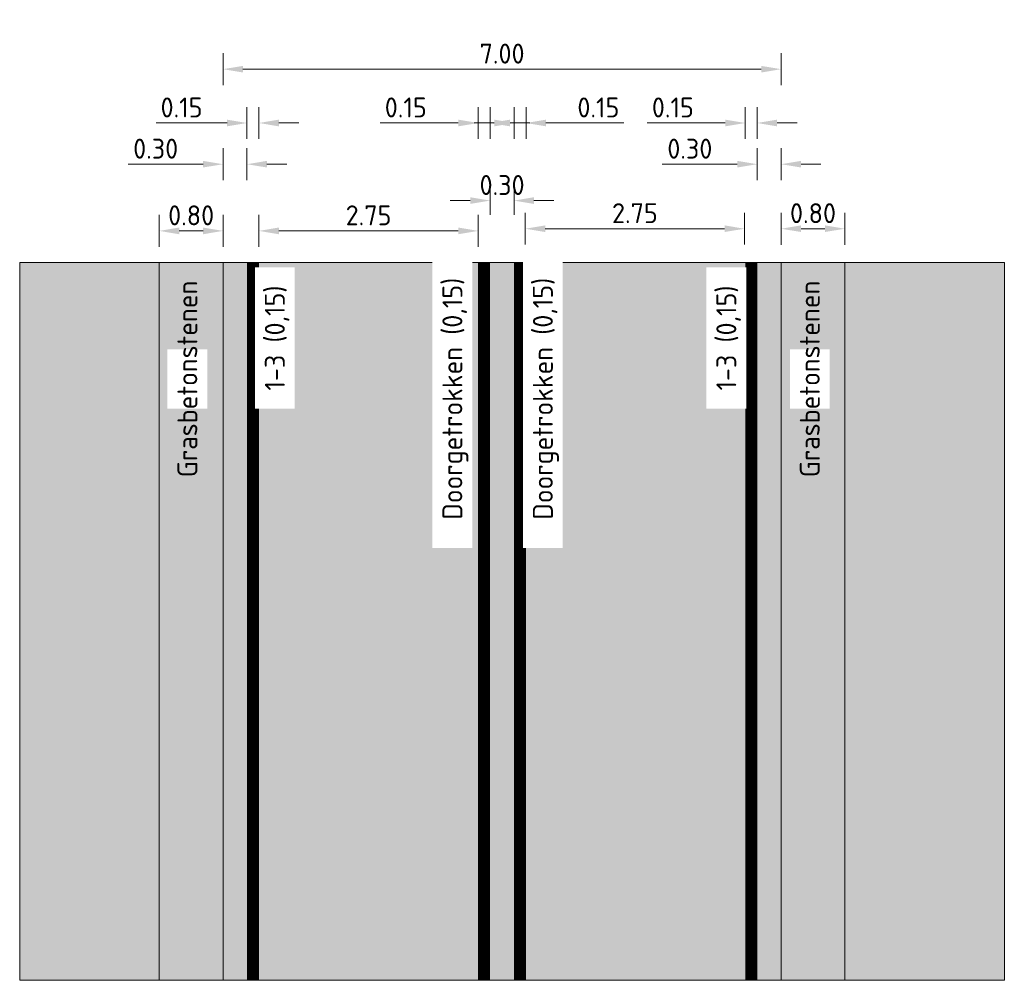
# Model space of a CAD drawing. Header units: metres. Extents: x 156019 to 158035, y 450584 to 451682.
# Tile 5 of 44: x 158023 to 158035, y 450729 to 450741. Entities that reach past the tile are written whole.
import ezdxf

# ---------------------------------------------------------------- set-up
doc = ezdxf.new("R2010")
doc.units = ezdxf.units.M
doc.linetypes.add('VW-1-3_STREEP', pattern=[4, 1, -3])
doc.layers.get('Defpoints').update_dxf_attribs({"color": 151})
doc.layers.add('N-WE-GR-GRAS-V', color=7, linetype='Continuous', lineweight=18, true_color=0x67a552)
doc.layers.add('N-WE-VH-VERHARDING_GRASBETONSTEEN-V', color=7, linetype='Continuous', lineweight=18, true_color=0xcdcdcd)
for name, color, linetype, lineweight in [('N-WE-VH-VERHARDING_ASFALT-A-200', 252, 'Continuous', 18), ('N-WE-VW-AANPIJLING-M', 7, 'Continuous', 18), ('N-WE-VW-MARKERING_LANGS_STREEP_13-G', 7, 'VW-1-3_STREEP', 13), ('N-WE-VW-MARKERING_LANGS_STREEP_DOORGETROKKEN_010-G', 7, 'Continuous', 13), ('X-XX-AL-AANPIJLING-T25', 7, 'Continuous', 25), ('X-XX-AL-M', 7, 'Continuous', 18)]:
    doc.layers.add(name, color=color, linetype=linetype, lineweight=lineweight)
doc.layers.add('X-XX-AL-HULPLIJN-G', color=7, linetype='Continuous', lineweight=18, plot=False)
doc.styles.add('NLCS-ISO-M100-T25', font='NLCS-ISO.ttf', dxfattribs={"height": 0.25})
doc.dimstyles.new('NLCS-M100-T25-PIJL_L2_H2', dxfattribs={"dimscale": 0.1, "dimtxt": 2.5, "dimasz": 2.5, "dimexe": 2, "dimexo": 2, "dimgap": 0.7, "dimtad": 1, "dimzin": 0, "dimdsep": 46, "dimtxsty": 'NLCS-ISO-M100-T25', "dimcen": 0, "dimdle": 2, "dimclrd": 256, "dimclre": 256, "dimclrt": 256, "dimazin": 0, "dimtfac": 1, "dimtdec": 3, "dimtofl": 0, "dimtmove": 0, "dimatfit": 3, "dimfxl": 2, "dimfxlon": 1, "dimtfillclr": 256, "dimtolj": 1, "dimtzin": 0, "dimlwd": -1, "dimlwe": -1, "dimarcsym": 0})
doc.dimstyles.new('NLCS-M100-T25-PIJL_L3_H2', dxfattribs={"dimscale": 0.1, "dimtxt": 2.5, "dimasz": 2.5, "dimexe": 2, "dimexo": 2, "dimgap": 0.7, "dimtad": 1, "dimdec": 3, "dimzin": 0, "dimdsep": 46, "dimtxsty": 'NLCS-ISO-M100-T25', "dimcen": 0, "dimdle": 2, "dimclrd": 256, "dimclre": 256, "dimclrt": 256, "dimazin": 0, "dimtfac": 1, "dimtdec": 3, "dimtofl": 0, "dimtmove": 0, "dimatfit": 3, "dimfxl": 2, "dimfxlon": 1, "dimtfillclr": 256, "dimtolj": 1, "dimtzin": 0, "dimlwd": -1, "dimlwe": -1, "dimarcsym": 0})

# ---------------------------------------------------------------- blocks, each defined once
blk = doc.blocks.new('*D9')
at = {"layer": 'Defpoints', "color": 0, "transparency": 16777216}
for p in [(158032.062, 450740.734), (158032.362, 450740.734), (158032.062, 450738.922)]:
    blk.add_point(p, dxfattribs=at)
at = {"layer": 'N-WE-VW-AANPIJLING-M', "transparency": 16777216}
for p, q in [((158032.062, 450739.122), (158032.062, 450738.722)), ((158032.362, 450739.122), (158032.362, 450738.722)), ((158031.812, 450738.922), (158030.872, 450738.922)), ((158032.612, 450738.922), (158032.862, 450738.922))]:
    blk.add_line(p, q, dxfattribs=at)
for points in [[(158031.812, 450738.964), (158031.812, 450738.881), (158032.062, 450738.922)], [(158032.612, 450738.964), (158032.612, 450738.881), (158032.362, 450738.922)]]:
    blk.add_solid(points, dxfattribs=at)
at = {"layer": 'N-WE-VW-AANPIJLING-M', "transparency": 16777216, "insert": (158031.217, 450739.117), "char_height": 0.25, "attachment_point": 5, "style": 'NLCS-ISO-M100-T25'}
blk.add_mtext('\\A1;0.30', dxfattribs=at)
blk = doc.blocks.new('*D15')
at = {"layer": 'Defpoints', "color": 0, "transparency": 16777216}
for p in [(158032.062, 450739.439), (158031.912, 450737.688), (158032.062, 450737.688)]:
    blk.add_point(p, dxfattribs=at)
at = {"layer": 'N-WE-VW-AANPIJLING-M', "transparency": 16777216}
for p, q in [((158031.912, 450739.239), (158031.912, 450739.639)), ((158032.062, 450739.239), (158032.062, 450739.639)), ((158031.662, 450739.439), (158030.684, 450739.439)), ((158032.312, 450739.439), (158032.562, 450739.439))]:
    blk.add_line(p, q, dxfattribs=at)
for points in [[(158031.662, 450739.481), (158031.662, 450739.397), (158031.912, 450739.439)], [(158032.312, 450739.481), (158032.312, 450739.397), (158032.062, 450739.439)]]:
    blk.add_solid(points, dxfattribs=at)
at = {"layer": 'N-WE-VW-AANPIJLING-M', "transparency": 16777216, "insert": (158031.004, 450739.634), "char_height": 0.25, "attachment_point": 5, "style": 'NLCS-ISO-M100-T25'}
blk.add_mtext('\\A1;0.15', dxfattribs=at)
blk = doc.blocks.new('*D16')
at = {"layer": 'Defpoints', "color": 0, "transparency": 16777216}
for p in [(158029.153, 450738.113), (158029.153, 450737.716), (158031.903, 450737.716)]:
    blk.add_point(p, dxfattribs=at)
at = {"layer": 'N-WE-VW-AANPIJLING-M', "transparency": 16777216}
for p, q in [((158029.153, 450737.916), (158029.153, 450738.313)), ((158031.903, 450737.916), (158031.903, 450738.313)), ((158031.653, 450738.113), (158029.403, 450738.113))]:
    blk.add_line(p, q, dxfattribs=at)
for points in [[(158029.403, 450738.155), (158029.403, 450738.072), (158029.153, 450738.113)], [(158031.653, 450738.155), (158031.653, 450738.072), (158031.903, 450738.113)]]:
    blk.add_solid(points, dxfattribs=at)
at = {"layer": 'N-WE-VW-AANPIJLING-M', "transparency": 16777216, "insert": (158030.528, 450738.308), "char_height": 0.25, "attachment_point": 5, "style": 'NLCS-ISO-M100-T25'}
blk.add_mtext('\\A1;2.75', dxfattribs=at)
blk = doc.blocks.new('*D17')
at = {"layer": 'Defpoints', "color": 0, "transparency": 16777216}
for p in [(158025.812, 450738.086), (158025.812, 450737.688), (158028.562, 450737.688)]:
    blk.add_point(p, dxfattribs=at)
at = {"layer": 'N-WE-VW-AANPIJLING-M', "transparency": 16777216}
for p, q in [((158025.812, 450737.888), (158025.812, 450738.286)), ((158028.562, 450737.888), (158028.562, 450738.286)), ((158028.312, 450738.086), (158026.062, 450738.086))]:
    blk.add_line(p, q, dxfattribs=at)
for points in [[(158026.062, 450738.128), (158026.062, 450738.044), (158025.812, 450738.086)], [(158028.312, 450738.128), (158028.312, 450738.044), (158028.562, 450738.086)]]:
    blk.add_solid(points, dxfattribs=at)
at = {"layer": 'N-WE-VW-AANPIJLING-M', "transparency": 16777216, "insert": (158027.187, 450738.281), "char_height": 0.25, "attachment_point": 5, "style": 'NLCS-ISO-M100-T25'}
blk.add_mtext('\\A1;2.75', dxfattribs=at)
blk = doc.blocks.new('*D18')
at = {"layer": 'Defpoints', "color": 0, "transparency": 16777216}
for p in [(158025.662, 450739.439), (158025.662, 450737.688), (158025.812, 450737.688)]:
    blk.add_point(p, dxfattribs=at)
at = {"layer": 'X-XX-AL-M', "transparency": 16777216}
for p, q in [((158025.662, 450739.239), (158025.662, 450739.639)), ((158025.812, 450739.239), (158025.812, 450739.639)), ((158025.412, 450739.439), (158024.522, 450739.439)), ((158026.062, 450739.439), (158026.312, 450739.439))]:
    blk.add_line(p, q, dxfattribs=at)
for points in [[(158025.412, 450739.481), (158025.412, 450739.397), (158025.662, 450739.439)], [(158026.062, 450739.481), (158026.062, 450739.397), (158025.812, 450739.439)]]:
    blk.add_solid(points, dxfattribs=at)
at = {"layer": 'X-XX-AL-M', "transparency": 16777216, "insert": (158024.842, 450739.634), "char_height": 0.25, "attachment_point": 5, "style": 'NLCS-ISO-M100-T25'}
blk.add_mtext('\\A1;0.15', dxfattribs=at)
blk = doc.blocks.new('*D19')
at = {"layer": 'Defpoints', "color": 0, "transparency": 16777216}
for p in [(158025.362, 450738.922), (158025.362, 450737.688), (158025.662, 450737.688)]:
    blk.add_point(p, dxfattribs=at)
at = {"layer": 'X-XX-AL-M', "transparency": 16777216}
for p, q in [((158025.362, 450738.722), (158025.362, 450739.122)), ((158025.662, 450738.722), (158025.662, 450739.122)), ((158025.112, 450738.922), (158024.172, 450738.922)), ((158025.912, 450738.922), (158026.162, 450738.922))]:
    blk.add_line(p, q, dxfattribs=at)
for points in [[(158025.112, 450738.964), (158025.112, 450738.881), (158025.362, 450738.922)], [(158025.912, 450738.964), (158025.912, 450738.881), (158025.662, 450738.922)]]:
    blk.add_solid(points, dxfattribs=at)
at = {"layer": 'X-XX-AL-M', "transparency": 16777216, "insert": (158024.517, 450739.117), "char_height": 0.25, "attachment_point": 5, "style": 'NLCS-ISO-M100-T25'}
blk.add_mtext('\\A1;0.30', dxfattribs=at)
blk = doc.blocks.new('*D20')
at = {"layer": 'Defpoints', "color": 0, "transparency": 16777216}
for p in [(158028.712, 450738.466), (158028.712, 450738.086), (158029.012, 450738.086)]:
    blk.add_point(p, dxfattribs=at)
at = {"layer": 'X-XX-AL-M', "transparency": 16777216}
for p, q in [((158028.712, 450738.286), (158028.712, 450738.666)), ((158029.012, 450738.286), (158029.012, 450738.666)), ((158028.462, 450738.466), (158028.212, 450738.466)), ((158029.262, 450738.466), (158029.512, 450738.466))]:
    blk.add_line(p, q, dxfattribs=at)
for points in [[(158028.462, 450738.508), (158028.462, 450738.424), (158028.712, 450738.466)], [(158029.262, 450738.508), (158029.262, 450738.424), (158029.012, 450738.466)]]:
    blk.add_solid(points, dxfattribs=at)
at = {"layer": 'X-XX-AL-M', "transparency": 16777216, "insert": (158028.862, 450738.661), "char_height": 0.25, "attachment_point": 5, "style": 'NLCS-ISO-M100-T25'}
blk.add_mtext('\\A1;0.30', dxfattribs=at)
blk = doc.blocks.new('*D10')
at = {"layer": 'Defpoints', "color": 0, "transparency": 16777216}
for p in [(158033.162, 450738.113), (158032.362, 450737.688), (158033.162, 450737.688)]:
    blk.add_point(p, dxfattribs=at)
at = {"layer": 'N-WE-VW-AANPIJLING-M', "transparency": 16777216}
for p, q in [((158032.362, 450737.913), (158032.362, 450738.313)), ((158033.162, 450737.913), (158033.162, 450738.313)), ((158032.612, 450738.113), (158032.912, 450738.113))]:
    blk.add_line(p, q, dxfattribs=at)
for points in [[(158032.612, 450738.155), (158032.612, 450738.072), (158032.362, 450738.113)], [(158032.912, 450738.155), (158032.912, 450738.072), (158033.162, 450738.113)]]:
    blk.add_solid(points, dxfattribs=at)
at = {"layer": 'N-WE-VW-AANPIJLING-M', "transparency": 16777216, "insert": (158032.762, 450738.308), "char_height": 0.25, "attachment_point": 5, "style": 'NLCS-ISO-M100-T25'}
blk.add_mtext('\\A1;0.80', dxfattribs=at)
blk = doc.blocks.new('*D11')
at = {"layer": 'Defpoints', "color": 0, "transparency": 16777216}
for p in [(158025.362, 450738.086), (158024.562, 450737.688), (158025.362, 450737.688)]:
    blk.add_point(p, dxfattribs=at)
at = {"layer": 'N-WE-VW-AANPIJLING-M', "transparency": 16777216}
for p, q in [((158024.562, 450737.888), (158024.562, 450738.286)), ((158025.362, 450737.888), (158025.362, 450738.286)), ((158024.812, 450738.086), (158025.112, 450738.086))]:
    blk.add_line(p, q, dxfattribs=at)
for points in [[(158024.812, 450738.128), (158024.812, 450738.044), (158024.562, 450738.086)], [(158025.112, 450738.128), (158025.112, 450738.044), (158025.362, 450738.086)]]:
    blk.add_solid(points, dxfattribs=at)
at = {"layer": 'N-WE-VW-AANPIJLING-M', "transparency": 16777216, "insert": (158024.962, 450738.281), "char_height": 0.25, "attachment_point": 5, "style": 'NLCS-ISO-M100-T25'}
blk.add_mtext('\\A1;0.80', dxfattribs=at)
blk = doc.blocks.new('*D12')
at = {"layer": 'Defpoints', "color": 0, "transparency": 16777216}
for p in [(158029.163, 450739.439), (158029.013, 450737.688), (158029.163, 450737.688)]:
    blk.add_point(p, dxfattribs=at)
at = {"layer": 'N-WE-VW-AANPIJLING-M', "transparency": 16777216}
for p, q in [((158029.013, 450739.239), (158029.013, 450739.639)), ((158029.163, 450739.239), (158029.163, 450739.639)), ((158028.763, 450739.439), (158028.513, 450739.439)), ((158029.413, 450739.439), (158030.39, 450739.439))]:
    blk.add_line(p, q, dxfattribs=at)
for points in [[(158028.763, 450739.481), (158028.763, 450739.397), (158029.013, 450739.439)], [(158029.413, 450739.481), (158029.413, 450739.397), (158029.163, 450739.439)]]:
    blk.add_solid(points, dxfattribs=at)
at = {"layer": 'N-WE-VW-AANPIJLING-M', "transparency": 16777216, "insert": (158030.07, 450739.634), "char_height": 0.25, "attachment_point": 5, "style": 'NLCS-ISO-M100-T25'}
blk.add_mtext('\\A1;0.15', dxfattribs=at)
blk = doc.blocks.new('*D13')
at = {"layer": 'Defpoints', "color": 0, "transparency": 16777216}
for p in [(158028.712, 450739.439), (158028.562, 450737.688), (158028.712, 450737.688)]:
    blk.add_point(p, dxfattribs=at)
at = {"layer": 'N-WE-VW-AANPIJLING-M', "transparency": 16777216}
for p, q in [((158028.562, 450739.239), (158028.562, 450739.639)), ((158028.712, 450739.239), (158028.712, 450739.639)), ((158028.312, 450739.439), (158027.334, 450739.439)), ((158028.962, 450739.439), (158029.212, 450739.439))]:
    blk.add_line(p, q, dxfattribs=at)
for points in [[(158028.312, 450739.481), (158028.312, 450739.397), (158028.562, 450739.439)], [(158028.962, 450739.481), (158028.962, 450739.397), (158028.712, 450739.439)]]:
    blk.add_solid(points, dxfattribs=at)
at = {"layer": 'N-WE-VW-AANPIJLING-M', "transparency": 16777216, "insert": (158027.654, 450739.634), "char_height": 0.25, "attachment_point": 5, "style": 'NLCS-ISO-M100-T25'}
blk.add_mtext('\\A1;0.15', dxfattribs=at)
blk = doc.blocks.new('*D14')
at = {"layer": 'Defpoints', "color": 0, "transparency": 16777216}
for p in [(158032.362, 450740.114), (158025.362, 450737.688), (158032.362, 450737.688)]:
    blk.add_point(p, dxfattribs=at)
at = {"layer": 'N-WE-VW-AANPIJLING-M', "transparency": 16777216}
for p, q in [((158025.362, 450739.914), (158025.362, 450740.314)), ((158032.362, 450739.914), (158032.362, 450740.314)), ((158025.612, 450740.114), (158032.112, 450740.114))]:
    blk.add_line(p, q, dxfattribs=at)
for points in [[(158025.612, 450740.155), (158025.612, 450740.072), (158025.362, 450740.114)], [(158032.112, 450740.155), (158032.112, 450740.072), (158032.362, 450740.114)]]:
    blk.add_solid(points, dxfattribs=at)
at = {"layer": 'N-WE-VW-AANPIJLING-M', "transparency": 16777216, "insert": (158028.862, 450740.309), "char_height": 0.25, "attachment_point": 5, "style": 'NLCS-ISO-M100-T25'}
blk.add_mtext('\\A1;7.00', dxfattribs=at)

msp = doc.modelspace()

# ---------------------------------------------------------------- hatches: boundary and pattern name
at = {"layer": 'N-WE-GR-GRAS-V'}
h = msp.add_hatch(color=256, dxfattribs=at)
h.dxf.hatch_style = 1
h.paths.add_polyline_path([(158024.562, 450728.688), (158024.562, 450737.688), (158022.812, 450737.688), (158022.812, 450728.688)])
h = msp.add_hatch(color=256, dxfattribs=at)
h.dxf.hatch_style = 1
h.paths.add_polyline_path([(158033.162, 450737.688), (158033.162, 450728.688), (158035.162, 450728.688), (158035.162, 450737.688)])
at = {"layer": 'N-WE-VH-VERHARDING_ASFALT-A-200'}
h = msp.add_hatch(color=256, dxfattribs=at)
h.dxf.hatch_style = 1
h.paths.add_polyline_path([(158028.562, 450728.688), (158028.562, 450737.688), (158025.362, 450737.688), (158025.362, 450728.688)])
h.paths.add_polyline_path([(158029.162, 450737.688), (158029.162, 450728.688), (158032.362, 450728.688), (158032.362, 450737.688)])
h = msp.add_hatch(color=256, dxfattribs=at)
h.dxf.hatch_style = 1
h.paths.add_polyline_path([(158029.162, 450737.688), (158028.562, 450737.688), (158028.562, 450728.688), (158029.162, 450728.688)])
at = {"layer": 'N-WE-VH-VERHARDING_GRASBETONSTEEN-V'}
h = msp.add_hatch(color=256, dxfattribs=at)
h.dxf.hatch_style = 1
h.paths.add_polyline_path([(158025.362, 450737.688), (158024.812, 450737.688), (158024.562, 450737.688), (158024.562, 450728.688), (158024.812, 450728.688), (158025.362, 450728.688)])
h = msp.add_hatch(color=256, dxfattribs=at)
h.dxf.hatch_style = 1
h.paths.add_polyline_path([(158033.162, 450737.688), (158032.362, 450737.688), (158032.362, 450728.688), (158033.162, 450728.688)])

# ---------------------------------------------------------------- linework, layer by layer
at = {"layer": 'N-WE-VW-MARKERING_LANGS_STREEP_13-G', "const_width": 0.15, "flags": 128}
for points in [[(158025.737, 450737.688), (158025.737, 450728.688)], [(158031.987, 450737.688), (158031.987, 450728.688)]]:
    msp.add_lwpolyline(points, dxfattribs=at)
at = {"layer": 'N-WE-VW-MARKERING_LANGS_STREEP_DOORGETROKKEN_010-G', "const_width": 0.15, "flags": 128}
for points in [[(158028.637, 450737.688), (158028.637, 450728.688)], [(158029.087, 450737.688), (158029.087, 450728.688)]]:
    msp.add_lwpolyline(points, dxfattribs=at)
at = {"layer": 'X-XX-AL-HULPLIJN-G', "flags": 128}
for points in [[(158022.812, 450737.688), (158022.812, 450728.688)], [(158024.812, 450737.688), (158022.812, 450737.688)], [(158024.562, 450737.688), (158024.562, 450728.688)], [(158028.762, 450737.688), (158025.612, 450737.688), (158024.812, 450737.688), (158028.912, 450737.688), (158031.662, 450737.688), (158031.812, 450737.688), (158032.112, 450737.688), (158032.912, 450737.688), (158035.162, 450737.688)], [(158025.362, 450737.688), (158025.362, 450728.688)], [(158032.362, 450737.688), (158032.362, 450728.688)], [(158033.162, 450737.688), (158033.162, 450728.688)], [(158035.162, 450737.688), (158035.162, 450728.688)], [(158024.812, 450728.688), (158022.812, 450728.688)], [(158035.162, 450728.688), (158032.962, 450728.688), (158032.112, 450728.688), (158031.812, 450728.688), (158031.662, 450728.688), (158028.912, 450728.688), (158028.762, 450728.688), (158025.612, 450728.688), (158024.812, 450728.688)]]:
    msp.add_lwpolyline(points, dxfattribs=at)

# ---------------------------------------------------------------- dimensions: what is measured, and where the dimension line sits
at = {"layer": 'N-WE-VW-AANPIJLING-M'}
for p1, p2, distance, picture, middle in [((158032.362, 450740.734), (158032.062, 450740.734), 1.812, '*D9', (158031.217, 450739.117)), ((158025.362, 450737.688), (158032.362, 450737.688), 2.426, '*D14', (158028.862, 450740.309)), ((158031.903, 450737.716), (158029.153, 450737.716), -0.398, '*D16', (158030.528, 450738.308)), ((158028.562, 450737.688), (158025.812, 450737.688), -0.398, '*D17', (158027.187, 450738.281))]:
    dim = msp.add_aligned_dim(p1=p1, p2=p2, distance=distance, dimstyle='NLCS-M100-T25-PIJL_L3_H2', override={"dimscale": 0.1, "dimdec": 2}, dxfattribs=at)
    dim.commit()
    dim.dimension.update_dxf_attribs({"geometry": picture, "text_midpoint": middle})
for base, p1, p2, picture, middle in [((158028.712, 450739.439), (158028.562, 450737.688), (158028.712, 450737.688), '*D13', (158027.654, 450739.439)), ((158029.163, 450739.439), (158029.013, 450737.688), (158029.163, 450737.688), '*D12', (158030.07, 450739.439)), ((158032.062, 450739.439), (158031.912, 450737.688), (158032.062, 450737.688), '*D15', (158031.004, 450739.439)), ((158033.162, 450738.113), (158032.362, 450737.688), (158033.162, 450737.688), '*D10', (158032.762, 450738.113)), ((158025.362, 450738.086), (158024.562, 450737.688), (158025.362, 450737.688), '*D11', (158024.962, 450738.086))]:
    dim = msp.add_linear_dim(base=base, p1=p1, p2=p2, angle=0, dimstyle='NLCS-M100-T25-PIJL_L3_H2', override={"dimscale": 0.1, "dimdec": 2}, dxfattribs=at)
    dim.commit()
    dim.dimension.update_dxf_attribs({"geometry": picture, "text_midpoint": middle, "dimtype": 161})
at = {"layer": 'X-XX-AL-M'}
for p1, p2, distance, picture, middle in [((158025.812, 450737.688), (158025.662, 450737.688), -1.751, '*D18', (158024.842, 450739.634)), ((158025.662, 450737.688), (158025.362, 450737.688), -1.234, '*D19', (158024.517, 450739.117))]:
    dim = msp.add_aligned_dim(p1=p1, p2=p2, distance=distance, dimstyle='NLCS-M100-T25-PIJL_L2_H2', override={"dimscale": 0.1, "dimdec": 2}, dxfattribs=at)
    dim.commit()
    dim.dimension.update_dxf_attribs({"geometry": picture, "text_midpoint": middle})
dim = msp.add_linear_dim(base=(158028.712, 450738.466), p1=(158029.012, 450738.086), p2=(158028.712, 450738.086), angle=180, dimstyle='NLCS-M100-T25-PIJL_L2_H2', override={"dimscale": 0.1, "dimdec": 2}, dxfattribs=at)
dim.commit()
dim.dimension.update_dxf_attribs({"geometry": '*D20', "text_midpoint": (158028.862, 450738.466), "dimtype": 161})

# ---------------------------------------------------------------- next in the draw order: texts
at = {"layer": 'X-XX-AL-AANPIJLING-T25', "char_height": 0.25, "attachment_point": 1, "rotation": 90, "style": 'NLCS-ISO-M100-T25', "bg_fill": 2}
for s, width, insert in [('\\pxqc;Doorgetrokken (0,15)', 3.49827, (158028.114, 450734.233)), ('\\pxqc;Doorgetrokken (0,15)', 3.49827, (158029.249, 450734.233)), ('\\pxqc;1-3 (0,15)', 1.52117, (158025.887, 450735.982)), ('\\pxqc;1-3 (0,15)', 1.52117, (158031.55, 450735.982)), ('\\pxqc;Grasbetonstenen', 0.49448, (158024.79, 450735.982)), ('\\pxqc;Grasbetonstenen', 0.49448, (158032.597, 450735.982))]:
    msp.add_mtext_dynamic_manual_height_columns(s, width=width, gutter_width=0.625, heights=[0], dxfattribs=dict(at, insert=insert))

doc.saveas('drawing.dxf')
